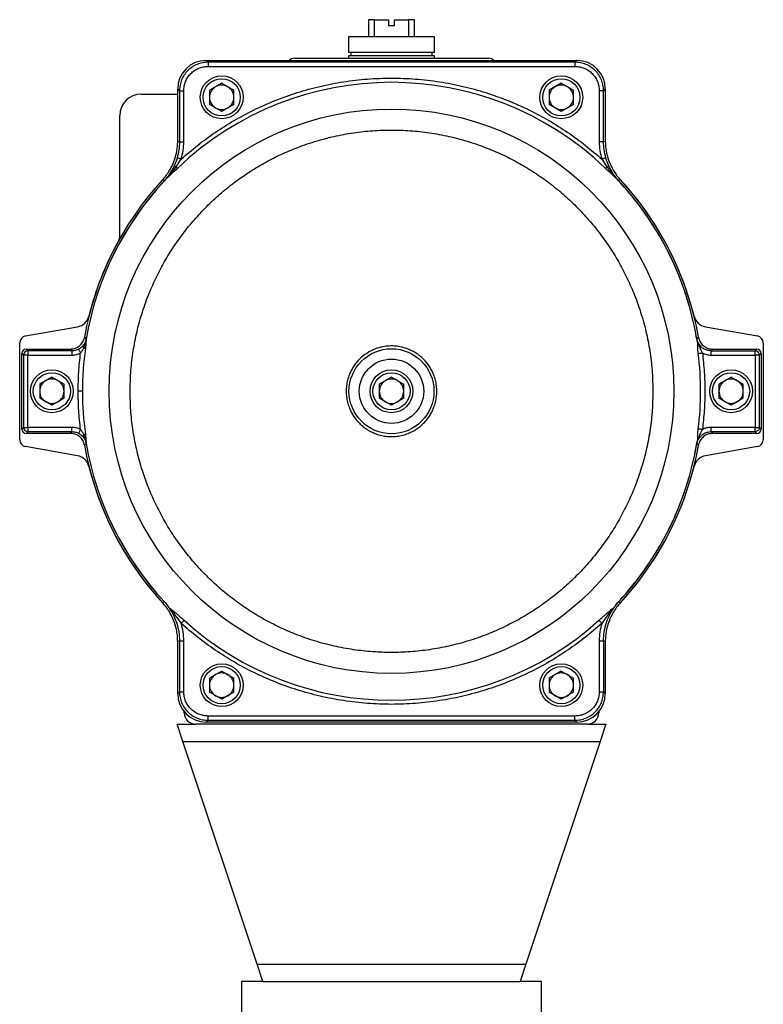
# Model space of a CAD drawing. Header units: millimetres. Extents: x 215 to 4583, y 301 to 4007.
# Tile 4 of 14: x 312 to 832, y 2267 to 2956. Entities that reach past the tile are written whole.
import ezdxf

# ---------------------------------------------------------------- set-up
doc = ezdxf.new("R2010")
doc.units = ezdxf.units.MM

msp = doc.modelspace()

# ---------------------------------------------------------------- linework, layer by layer
at = {"color": 7, "linetype": 'Continuous', "lineweight": 25}
for p, q in [((556.18, 2955.84), (556.18, 2943.84)), ((560.18, 2955.84), (556.18, 2955.84)), ((560.18, 2943.84), (560.18, 2955.84)), ((560.18, 2955.84), (570.18, 2955.84)), ((570.18, 2955.84), (570.18, 2951.84)), ((574.18, 2951.84), (574.18, 2955.84)), ((574.18, 2955.84), (584.18, 2955.84)), ((584.18, 2955.84), (584.18, 2943.84)), ((588.18, 2955.84), (584.18, 2955.84)), ((588.18, 2943.84), (588.18, 2955.84)), ((570.18, 2951.84), (574.18, 2951.84)), ((542.18, 2943.84), (542.18, 2932.84)), ((572.18, 2943.84), (542.18, 2943.84)), ((602.18, 2943.84), (572.18, 2943.84)), ((602.18, 2932.84), (602.18, 2943.84)), ((504.25, 2928.84), (640.11, 2928.84)), ((572.18, 2932.84), (542.18, 2932.84)), ((542.18, 2930.64), (542.18, 2928.84)), ((572.18, 2930.64), (542.18, 2930.64)), ((543.68, 2932.84), (543.68, 2930.64)), ((602.18, 2932.84), (572.18, 2932.84)), ((602.18, 2930.64), (572.18, 2930.64)), ((600.68, 2930.64), (600.68, 2932.84)), ((602.18, 2928.84), (602.18, 2930.64)), ((442.67, 2927.34), (443.9, 2926.12)), ((442.67, 2927.34), (701.69, 2927.34)), ((700.47, 2926.12), (443.9, 2926.12)), ((443.9, 2923.12), (700.47, 2923.12)), ((500.68, 2927.34), (500.72, 2927.38)), ((643.65, 2927.38), (643.68, 2927.34)), ((701.69, 2927.34), (700.47, 2926.12)), ((453.43, 2911.37), (444.91, 2906.45)), ((453.43, 2911.37), (461.96, 2906.45)), ((690.93, 2911.37), (682.41, 2906.45)), ((690.93, 2911.37), (699.46, 2906.45)), ((397.18, 2903.84), (422.68, 2903.84)), ((423.91, 2906.13), (422.68, 2907.36)), ((422.68, 2870.92), (422.68, 2907.36)), ((423.91, 2906.13), (423.91, 2870.44)), ((426.91, 2870.44), (426.91, 2906.13)), ((444.91, 2906.45), (444.91, 2896.6)), ((461.96, 2896.6), (461.96, 2906.45)), ((682.41, 2906.45), (682.41, 2896.6)), ((699.46, 2896.6), (699.46, 2906.45)), ((717.46, 2906.13), (717.46, 2870.44)), ((721.68, 2907.36), (720.46, 2906.13)), ((720.46, 2870.44), (720.46, 2906.13)), ((721.68, 2907.36), (721.68, 2870.92)), ((453.43, 2891.68), (444.91, 2896.6)), ((461.96, 2896.6), (453.43, 2891.68)), ((690.93, 2891.68), (682.41, 2896.6)), ((699.46, 2896.6), (690.93, 2891.68)), ((382.18, 2805.32), (382.18, 2888.84)), ((422.68, 2870.92), (423.91, 2870.44)), ((423.91, 2870.44), (426.91, 2870.44)), ((720.46, 2870.44), (717.46, 2870.44)), ((720.46, 2870.44), (721.68, 2870.92)), ((421.53, 2852.77), (425.15, 2858.29)), ((719.21, 2858.29), (722.83, 2852.77)), ((413.33, 2843.21), (412.07, 2843.79)), ((413.78, 2843.71), (413.33, 2843.21)), ((413.38, 2843.17), (413.33, 2843.21)), ((413.87, 2843.71), (413.38, 2843.17)), ((413.78, 2843.71), (413.87, 2843.71)), ((730.99, 2843.17), (730.5, 2843.71)), ((730.58, 2843.71), (730.5, 2843.71)), ((731.03, 2843.21), (730.58, 2843.71)), ((730.99, 2843.17), (731.03, 2843.21)), ((732.3, 2843.79), (731.03, 2843.21)), ((316.31, 2734.57), (352.65, 2740.98)), ((791.72, 2740.98), (828.05, 2734.57)), ((312.18, 2662.04), (312.18, 2729.65)), ((357.48, 2733.61), (358.59, 2732.34)), ((358.59, 2732.34), (358.54, 2732.07)), ((358.54, 2732.07), (358.59, 2731.97)), ((358.66, 2732.33), (358.59, 2732.34)), ((358.66, 2732.33), (358.59, 2731.97)), ((785.7, 2732.33), (785.77, 2732.34)), ((785.77, 2732.34), (786.89, 2733.61)), ((786.49, 2729.75), (786.62, 2729.93)), ((787.01, 2728.75), (786.62, 2729.93)), ((832.18, 2729.65), (832.18, 2662.04)), ((314.91, 2721.12), (313.68, 2722.35)), ((313.68, 2669.34), (313.68, 2722.35)), ((316.68, 2725.35), (317.9, 2724.12)), ((316.68, 2725.35), (347.63, 2725.34)), ((348.67, 2724.12), (317.9, 2724.12)), ((348.67, 2724.12), (347.63, 2725.34)), ((348.67, 2724.12), (348.67, 2721.12)), ((796.73, 2725.34), (795.7, 2724.12)), ((795.7, 2724.12), (826.46, 2724.12)), ((796.73, 2725.34), (827.68, 2725.34)), ((826.46, 2724.12), (827.68, 2725.34)), ((826.46, 2721.12), (826.46, 2724.12)), ((830.68, 2722.34), (829.46, 2721.12)), ((830.68, 2722.34), (830.68, 2669.34)), ((317.9, 2721.12), (314.91, 2721.12)), ((314.91, 2721.12), (314.91, 2670.57)), ((317.9, 2721.12), (348.67, 2721.12)), ((317.9, 2670.57), (317.9, 2721.12)), ((795.7, 2721.12), (826.46, 2721.12)), ((826.46, 2721.12), (826.46, 2670.57)), ((829.46, 2721.12), (826.46, 2721.12)), ((829.45, 2670.57), (829.46, 2721.12)), ((334.68, 2705.69), (326.16, 2700.77)), ((334.68, 2705.69), (343.21, 2700.77)), ((572.18, 2705.69), (563.66, 2700.77)), ((572.18, 2705.69), (580.71, 2700.77)), ((809.68, 2705.69), (801.16, 2700.76)), ((809.68, 2705.69), (818.21, 2700.76)), ((326.16, 2700.77), (326.16, 2690.92)), ((343.21, 2690.92), (343.21, 2700.77)), ((356.01, 2695.84), (353.08, 2695.84)), ((563.66, 2700.77), (563.66, 2690.92)), ((580.71, 2690.92), (580.71, 2700.77)), ((801.16, 2700.76), (801.16, 2690.92)), ((818.21, 2690.92), (818.21, 2700.76)), ((334.68, 2686), (326.16, 2690.92)), ((343.21, 2690.92), (334.68, 2686)), ((572.18, 2686), (563.66, 2690.92)), ((580.71, 2690.92), (572.18, 2686)), ((809.68, 2686), (801.16, 2690.92)), ((818.21, 2690.92), (809.68, 2686)), ((313.68, 2669.34), (314.91, 2670.57)), ((314.91, 2670.57), (317.9, 2670.57)), ((317.9, 2667.57), (316.68, 2666.35)), ((348.66, 2670.57), (317.9, 2670.57)), ((317.9, 2670.57), (317.9, 2667.57)), ((317.9, 2667.57), (348.66, 2667.57)), ((347.63, 2666.34), (348.66, 2667.57)), ((348.66, 2667.57), (348.66, 2670.57)), ((826.46, 2670.57), (795.7, 2670.57)), ((795.7, 2667.57), (826.46, 2667.57)), ((795.7, 2667.57), (796.73, 2666.34)), ((826.46, 2667.57), (826.46, 2670.57)), ((826.46, 2670.57), (829.45, 2670.57)), ((827.68, 2666.34), (826.46, 2667.57)), ((830.68, 2669.34), (829.45, 2670.57)), ((347.63, 2666.34), (316.68, 2666.35)), ((358.54, 2659.62), (358.59, 2659.72)), ((358.54, 2659.62), (358.59, 2659.35)), ((358.59, 2659.72), (358.66, 2659.36)), ((786.62, 2661.76), (786.49, 2661.93)), ((787.01, 2662.94), (786.62, 2661.76)), ((827.68, 2666.34), (796.73, 2666.34)), ((352.65, 2650.71), (316.31, 2657.12)), ((358.59, 2659.35), (357.48, 2658.08)), ((358.66, 2659.36), (358.59, 2659.35)), ((785.7, 2659.36), (785.77, 2659.35)), ((786.89, 2658.08), (785.77, 2659.35)), ((828.05, 2657.12), (791.72, 2650.71)), ((412.07, 2547.9), (413.33, 2548.48)), ((413.38, 2548.52), (413.33, 2548.48)), ((416.63, 2544.24), (416.74, 2544.27)), ((417.03, 2543.86), (416.63, 2544.24)), ((730.98, 2548.52), (731.03, 2548.47)), ((731.03, 2548.47), (732.29, 2547.9)), ((423.91, 2521.25), (422.68, 2520.77)), ((422.68, 2484.33), (422.68, 2520.77)), ((423.91, 2521.25), (423.91, 2485.56)), ((426.9, 2485.56), (426.9, 2521.25)), ((717.46, 2521.25), (717.46, 2485.56)), ((721.68, 2520.77), (720.45, 2521.25)), ((720.45, 2521.25), (720.45, 2485.56)), ((721.68, 2520.77), (721.68, 2484.33)), ((453.43, 2500.01), (444.9, 2495.09)), ((444.9, 2495.09), (444.9, 2485.24)), ((453.43, 2500.01), (461.95, 2495.09)), ((461.95, 2485.24), (461.95, 2495.09)), ((690.93, 2500.01), (682.4, 2495.08)), ((682.4, 2495.08), (682.4, 2485.24)), ((690.93, 2500.01), (699.45, 2495.08)), ((699.45, 2485.24), (699.45, 2495.08)), ((422.68, 2484.33), (423.91, 2485.56)), ((453.43, 2480.32), (444.9, 2485.24)), ((461.95, 2485.24), (453.43, 2480.32)), ((690.93, 2480.32), (682.4, 2485.24)), ((699.45, 2485.24), (690.93, 2480.32)), ((720.45, 2485.56), (721.68, 2484.33)), ((427.18, 2470.84), (427.18, 2471.69)), ((700.46, 2468.57), (443.89, 2468.57)), ((717.18, 2471.69), (717.18, 2470.84)), ((422.18, 2462.84), (435.18, 2462.84)), ((426.18, 2450.84), (422.18, 2462.84)), ((709.18, 2462.84), (435.18, 2462.84)), ((442.67, 2464.34), (443.89, 2465.57)), ((701.69, 2464.34), (442.67, 2464.34)), ((443.89, 2465.57), (700.47, 2465.57)), ((701.69, 2464.34), (700.47, 2465.57)), ((709.18, 2462.84), (722.18, 2462.84)), ((722.18, 2462.84), (718.18, 2450.84)), ((426.18, 2450.84), (718.18, 2450.84)), ((478.18, 2294.84), (426.18, 2450.84)), ((718.18, 2450.84), (666.18, 2294.84)), ((478.18, 2294.84), (666.18, 2294.84)), ((482.18, 2282.84), (478.18, 2294.84)), ((666.18, 2294.84), (662.18, 2282.84)), ((467.18, 2282.84), (467.18, 2250.84)), ((482.18, 2282.84), (467.18, 2282.84)), ((482.18, 2282.84), (662.18, 2282.84)), ((677.18, 2282.84), (662.18, 2282.84)), ((677.18, 2250.84), (677.18, 2282.84))]:
    msp.add_line(p, q, dxfattribs=at)
at = {"color": 7, "linetype": 'Continuous', "lineweight": 25, "flags": 128}
msp.add_lwpolyline([(317.9, 2724.12), (317.9, 2724.04), (317.9, 2723.86), (317.9, 2723.58), (317.9, 2723.2), (317.9, 2722.75), (317.9, 2722.24), (317.9, 2721.69), (317.9, 2721.12)], dxfattribs=at)
at = {"color": 7, "linetype": 'Continuous', "lineweight": 25}
for centre, radius in [((453.43, 2901.53), 15), ((453.43, 2901.53), 13), ((690.93, 2901.52), 15), ((690.93, 2901.52), 13), ((572.18, 2695.84), 197.46), ((572.18, 2695.84), 29.72), ((572.18, 2695.84), 22.5), ((334.68, 2695.84), 15), ((334.68, 2695.84), 13), ((572.18, 2695.84), 15), ((572.18, 2695.84), 13), ((809.68, 2695.84), 15), ((809.68, 2695.84), 13), ((453.43, 2490.16), 15), ((453.43, 2490.16), 13), ((690.93, 2490.16), 15), ((690.93, 2490.16), 13)]:
    msp.add_circle(centre, radius, dxfattribs=at)
for centre, radius, start, end in [((504.25, 2923.84), 5, 90, 135), ((640.11, 2923.84), 5, 45, 90), ((572.18, 2695.84), 216.17, 46.16835, 133.83115), ((453.43, 2901.53), 8.53, 120, 180), ((453.43, 2901.53), 8.53, 60, 120), ((453.43, 2901.53), 8.53, 0, 60), ((690.93, 2901.52), 8.53, 120, 180), ((690.93, 2901.52), 8.53, 60, 120), ((690.93, 2901.52), 8.53, 0, 60), ((397.18, 2888.84), 15, 90, 180), ((453.43, 2901.53), 8.53, 180, 240), ((453.43, 2901.53), 8.52, 300, 0), ((690.93, 2901.52), 8.52, 180, 240), ((690.93, 2901.52), 8.53, 300, 0), ((453.43, 2901.53), 8.52, 240, 300), ((690.93, 2901.52), 8.52, 240, 300), ((572.18, 2695.84), 218, 137.26227, 170.02446), ((572.18, 2695.84), 216.68, 137.14731, 170.30396), ((572.18, 2695.84), 216.62, 137.14731, 170.30396), ((572.18, 2695.84), 218, 13.95469, 43.23523), ((572.18, 2695.84), 216.68, 9.69555, 42.8522), ((572.18, 2695.84), 218, 9.97505, 42.73723), ((372.18, 2805.32), 10, 331.30559, 0), ((572.18, 2695.84), 218, 151.30559, 166.04531), ((350.91, 2750.83), 10, 280, 346.04531), ((793.45, 2750.83), 10, 193.95469, 260), ((317.18, 2729.65), 5, 100, 180), ((827.18, 2729.65), 5, 0, 80), ((317.91, 2721.12), 3, 90.08144, 179.91806), ((572.18, 2695.84), 216.17, 171.98493, 179.99975), ((572.18, 2695.84), 216.17, 352.98083, 7.01868), ((826.45, 2721.11), 3, 0.08145, 89.91806), ((334.68, 2695.84), 8.52, 120, 180), ((334.68, 2695.84), 8.52, 60, 120), ((334.68, 2695.84), 8.53, 0, 60), ((572.18, 2695.84), 8.53, 120, 180), ((572.18, 2695.84), 8.53, 60, 120), ((572.18, 2695.84), 8.53, 0, 60), ((809.68, 2695.84), 8.52, 120, 180), ((809.68, 2695.84), 8.52, 60, 120), ((809.68, 2695.84), 8.53, 0, 60), ((334.68, 2695.84), 8.52, 180, 240), ((334.68, 2695.84), 8.53, 300, 0), ((572.18, 2695.84), 216.17, 179.99975, 188.01458), ((572.18, 2695.84), 8.53, 180, 240), ((572.18, 2695.84), 8.53, 300, 0), ((809.68, 2695.84), 8.52, 180, 240), ((809.68, 2695.84), 8.53, 300, 0), ((334.68, 2695.84), 8.52, 240, 300), ((572.18, 2695.84), 8.53, 240, 300), ((809.68, 2695.84), 8.52, 240, 300), ((317.91, 2670.57), 3, 180.08145, 269.91806), ((317.18, 2662.04), 5, 180, 260), ((827.18, 2662.04), 5, 280, 0), ((572.18, 2695.84), 218, 189.97505, 222.73723), ((572.18, 2695.84), 216.68, 189.69555, 222.85219), ((572.18, 2695.84), 216.62, 189.69555, 222.85219), ((572.18, 2695.84), 216.68, 317.14731, 350.30396), ((572.18, 2695.84), 218, 317.26227, 350.02446), ((350.91, 2640.86), 10, 13.95469, 80), ((793.45, 2640.86), 10, 100, 166.04531), ((572.18, 2695.84), 218, 193.95469, 223.18162), ((572.18, 2695.84), 218, 316.8802, 346.04531), ((572.18, 2695.84), 216.17, 227.85111, 312.1485), ((453.43, 2490.16), 8.53, 120, 180), ((453.43, 2490.16), 8.53, 60, 120), ((453.43, 2490.16), 8.53, 0, 60), ((690.93, 2490.16), 8.53, 120, 180), ((690.93, 2490.16), 8.53, 60, 120), ((690.93, 2490.16), 8.53, 0, 60), ((453.43, 2490.16), 8.53, 180, 240), ((453.43, 2490.16), 8.52, 300, 0), ((690.93, 2490.16), 8.52, 180, 240), ((690.93, 2490.16), 8.52, 300, 0), ((453.43, 2490.16), 8.52, 240, 300), ((690.93, 2490.16), 8.52, 240, 300), ((435.18, 2470.84), 8, 180, 270), ((709.18, 2470.84), 8, 270, 0)]:
    msp.add_arc(centre, radius, start, end, dxfattribs=at)
for centre, major_axis in [((442.69, 2907.33), (-14.16, 14.16)), ((701.67, 2907.33), (14.16, 14.16)), ((316.68, 2722.34), (-2.12, 2.12)), ((827.68, 2722.34), (2.12, 2.12)), ((316.68, 2669.35), (-2.12, -2.12)), ((827.68, 2669.34), (2.12, -2.12)), ((442.69, 2484.36), (-14.16, -14.16)), ((701.67, 2484.36), (14.16, -14.16))]:
    msp.add_ellipse(centre, major_axis=major_axis, ratio=0.998783, start_param=5.498396, end_param=7.067974, dxfattribs=at)
for points, knots in [([(443.9, 2926.12), (442.56, 2926.04), (439.94, 2925.89), (436.16, 2924.69), (432.71, 2922.85), (429.67, 2920.35), (427.17, 2917.31), (425.34, 2913.86), (424.14, 2910.09), (423.99, 2907.47), (423.91, 2906.13)], [0, 0, 0, 0, 0.127772, 0.250029, 0.375827, 0.5, 0.624174, 0.749971, 0.872228, 1, 1, 1, 1]), ([(426.91, 2906.13), (426.97, 2907.25), (427.09, 2909.48), (428.11, 2912.68), (429.68, 2915.64), (431.81, 2918.22), (434.39, 2920.35), (437.34, 2921.91), (440.55, 2922.93), (442.78, 2923.06), (443.9, 2923.12)], [0, 0, 0, 0, 0.125698, 0.25036, 0.375356, 0.50001, 0.624662, 0.749654, 0.874272, 1, 1, 1, 1]), ([(720.46, 2906.13), (720.38, 2907.47), (720.23, 2910.08), (719.03, 2913.86), (717.19, 2917.31), (714.69, 2920.35), (711.65, 2922.85), (708.2, 2924.69), (704.42, 2925.89), (701.81, 2926.04), (700.47, 2926.12)], [0, 0, 0, 0, 0.127768, 0.250029, 0.375827, 0.5, 0.624174, 0.749971, 0.872228, 1, 1, 1, 1]), ([(700.47, 2923.12), (701.58, 2923.06), (703.8, 2922.93), (707.01, 2921.92), (709.97, 2920.35), (712.56, 2918.22), (714.69, 2915.63), (716.26, 2912.68), (717.27, 2909.47), (717.39, 2907.24), (717.46, 2906.13)], [0, 0, 0, 0, 0.1250537, 0.250057, 0.3750367, 0.5000101, 0.624985, 0.7499627, 0.8749544, 1, 1, 1, 1]), ([(425.15, 2858.29), (428.91, 2861.56), (436.51, 2868.16), (448.86, 2877.15), (462.03, 2885.47), (476.03, 2892.94), (490.79, 2899.48), (506.22, 2905), (522.21, 2909.39), (538.63, 2912.58), (555.33, 2914.51), (572.18, 2915.16), (589.03, 2914.51), (605.74, 2912.58), (622.15, 2909.39), (638.14, 2905), (653.58, 2899.48), (668.33, 2892.93), (682.33, 2885.46), (695.5, 2877.15), (707.86, 2868.16), (715.45, 2861.55), (719.21, 2858.29)], [0, 0, 0, 0, 0.04633, 0.093693, 0.142019, 0.191234, 0.241255, 0.292178, 0.343632, 0.395499, 0.447663, 0.5, 0.552338, 0.604502, 0.65637, 0.707823, 0.758745, 0.808767, 0.857982, 0.906309, 0.95367, 1, 1, 1, 1]), ([(389.39, 2695.84), (389.48, 2700.23), (389.67, 2709.11), (391.19, 2722.52), (393.7, 2736.1), (397.32, 2749.72), (401.82, 2762.52), (406.99, 2774.41), (412.65, 2785.36), (419.09, 2795.98), (426.3, 2806.22), (434.23, 2815.98), (442.83, 2825.2), (452.04, 2833.8), (461.81, 2841.73), (472.04, 2848.93), (482.67, 2855.38), (493.61, 2861.04), (505.5, 2866.21), (518.3, 2870.7), (531.93, 2874.33), (545.5, 2876.85), (558.91, 2878.31), (572.18, 2878.79), (585.45, 2878.31), (598.86, 2876.85), (612.44, 2874.33), (626.06, 2870.7), (638.86, 2866.21), (650.75, 2861.04), (661.69, 2855.37), (672.32, 2848.93), (682.55, 2841.73), (692.32, 2833.8), (701.53, 2825.2), (710.13, 2815.98), (718.07, 2806.22), (725.27, 2795.98), (731.71, 2785.35), (737.37, 2774.41), (742.55, 2762.52), (747.04, 2749.72), (750.67, 2736.1), (753.17, 2722.52), (754.69, 2709.11), (754.88, 2700.23), (754.97, 2695.84)], [0, 0, 0, 0, 0.02291, 0.046401, 0.070439, 0.094983, 0.119987, 0.141257, 0.162702, 0.184309, 0.206145, 0.228046, 0.25, 0.271953, 0.293854, 0.315691, 0.337297, 0.358742, 0.380013, 0.405017, 0.42956, 0.453598, 0.477089, 0.5, 0.52291, 0.546401, 0.570439, 0.594983, 0.619987, 0.641257, 0.662702, 0.684309, 0.706145, 0.728046, 0.75, 0.771953, 0.793854, 0.815691, 0.837297, 0.858742, 0.880013, 0.905017, 0.92956, 0.953598, 0.97709, 1, 1, 1, 1]), ([(412.07, 2843.79), (412.99, 2844.85), (414.85, 2847), (417.63, 2851.28), (420.25, 2856.72), (421.85, 2862.35), (422.57, 2867.14), (422.65, 2869.66), (422.68, 2870.92)], [0, 0, 0, 0, 0.141981, 0.285642, 0.51306, 0.747074, 0.87296, 1, 1, 1, 1]), ([(423.91, 2870.44), (423.84, 2868.52), (423.7, 2864.7), (422.75, 2860.99), (422.28, 2859.13)], [0, 0, 0, 0, 0.500002, 1, 1, 1, 1]), ([(425.15, 2858.29), (425.66, 2860.28), (426.69, 2864.27), (426.83, 2868.38), (426.91, 2870.44)], [0, 0, 0, 0, 0.499988, 1, 1, 1, 1]), ([(717.46, 2870.44), (717.53, 2868.38), (717.68, 2864.27), (718.7, 2860.28), (719.21, 2858.29)], [0, 0, 0, 0, 0.50001, 1, 1, 1, 1]), ([(722.09, 2859.13), (721.61, 2860.99), (720.66, 2864.7), (720.52, 2868.52), (720.46, 2870.44)], [0, 0, 0, 0, 0.4999983, 1, 1, 1, 1]), ([(721.68, 2870.92), (721.73, 2869.51), (721.82, 2866.67), (722.68, 2861.63), (724.44, 2855.87), (727.1, 2850.64), (729.82, 2846.63), (731.47, 2844.74), (732.3, 2843.79)], [0, 0, 0, 0, 0.141981, 0.285642, 0.513059, 0.747072, 0.87296, 1, 1, 1, 1]), ([(419.92, 2852.95), (419.05, 2851.31), (417.76, 2848.85), (415.73, 2846.04), (414.73, 2844.81), (414.3, 2844.3), (414.26, 2844.26), (414.13, 2844.11), (413.98, 2843.93), (413.84, 2843.78), (413.8, 2843.73), (413.78, 2843.71), (413.78, 2843.71)], [0, 0, 0, 0, 0.503419, 0.752528, 0.928118, 0.928614, 0.932391, 0.942772, 0.981855, 0.994533, 0.998168, 1, 1, 1, 1]), ([(421.53, 2852.77), (420.95, 2852.01), (419.81, 2850.5), (418.13, 2848.43), (416.55, 2846.59), (415.16, 2845.06), (414.26, 2844.12), (413.87, 2843.71)], [0, 0, 0, 0, 0.24201, 0.476828, 0.672732, 0.854805, 1, 1, 1, 1]), ([(422.28, 2859.13), (421.94, 2858.07), (421.27, 2855.94), (420.37, 2853.95), (419.92, 2852.95)], [0, 0, 0, 0, 0.499507, 1, 1, 1, 1]), ([(421.53, 2852.77), (421.33, 2852.83), (420.91, 2852.96), (420.42, 2853.05), (420.06, 2853.06), (419.97, 2852.99), (419.92, 2852.95)], [0, 0, 0, 0, 0.245869, 0.499999, 0.75413, 1, 1, 1, 1]), ([(425.15, 2858.29), (424.8, 2858.39), (424.06, 2858.61), (423.11, 2858.89), (422.44, 2859.09), (422.33, 2859.12), (422.28, 2859.13)], [0, 0, 0, 0, 0.240586, 0.500002, 0.759416, 1, 1, 1, 1]), ([(722.09, 2859.13), (722.03, 2859.12), (721.93, 2859.09), (721.26, 2858.89), (720.3, 2858.61), (719.56, 2858.39), (719.21, 2858.29)], [0, 0, 0, 0, 0.240585, 0.5, 0.759415, 1, 1, 1, 1]), ([(724.45, 2852.95), (724, 2853.95), (723.1, 2855.94), (722.42, 2858.07), (722.09, 2859.13)], [0, 0, 0, 0, 0.500493, 1, 1, 1, 1]), ([(722.83, 2852.77), (723.04, 2852.83), (723.45, 2852.96), (723.94, 2853.05), (724.3, 2853.06), (724.4, 2852.99), (724.45, 2852.95)], [0, 0, 0, 0, 0.24587, 0.5, 0.75413, 1, 1, 1, 1]), ([(730.5, 2843.71), (730.16, 2844.06), (729.44, 2844.82), (728.24, 2846.12), (726.93, 2847.61), (725.55, 2849.26), (724.19, 2850.97), (723.29, 2852.17), (722.83, 2852.77)], [0, 0, 0, 0, 0.122243, 0.265599, 0.448662, 0.621421, 0.808383, 1, 1, 1, 1]), ([(730.58, 2843.71), (730.58, 2843.71), (730.58, 2843.71), (730.58, 2843.71), (730.57, 2843.73), (730.52, 2843.78), (729.3, 2845.16), (727, 2848.1), (725.31, 2851.3), (724.45, 2852.95)], [0, 0, 0, 0, 0.000042, 0.000377, 0.001308, 0.004835, 0.01854, 0.496005, 1, 1, 1, 1]), ([(422.48, 2851.78), (421.52, 2850.87), (419.6, 2849.05), (416.71, 2846.38), (414.83, 2844.61), (413.87, 2843.71)], [0, 0, 0, 0, 0.329147, 0.659619, 1, 1, 1, 1]), ([(730.5, 2843.71), (729.54, 2844.6), (727.65, 2846.37), (724.76, 2849.05), (722.84, 2850.87), (721.89, 2851.78)], [0, 0, 0, 0, 0.3400881, 0.6709524, 1, 1, 1, 1]), ([(785.7, 2732.33), (784.72, 2737.46), (782.74, 2747.72), (778.38, 2762.78), (773.02, 2777.52), (766.59, 2791.82), (759.15, 2805.62), (750.71, 2818.83), (741.4, 2831.46), (734.46, 2839.26), (730.99, 2843.17)], [0, 0, 0, 0, 0.125, 0.25, 0.375, 0.5, 0.625, 0.75, 0.875, 1, 1, 1, 1]), ([(347.63, 2725.34), (348.76, 2725.46), (351.03, 2725.69), (354.04, 2727.42), (356.28, 2729.99), (357.21, 2732.23), (357.45, 2733.47), (357.48, 2733.61)], [0, 0, 0, 0, 0.24339, 0.4866329, 0.72885, 0.9688656, 1, 1, 1, 1]), ([(358.54, 2732.07), (358.54, 2732.07), (358.54, 2732.06), (358.53, 2732.03), (358.51, 2731.92), (358.33, 2731.15), (357.94, 2730.04), (357.37, 2729.03), (357.05, 2728.54), (356.81, 2728.2), (356.6, 2727.94), (356.47, 2727.78)], [0, 0, 0, 0, 0.000648, 0.005358, 0.018083, 0.065571, 0.492236, 0.733626, 0.779216, 0.862749, 1, 1, 1, 1]), ([(358.59, 2731.97), (358.52, 2731.54), (358.38, 2730.65), (358.04, 2729.29), (357.56, 2727.79), (357.21, 2726.73), (357.01, 2726.14)], [0, 0, 0, 0, 0.218951, 0.446686, 0.695462, 1, 1, 1, 1]), ([(358.59, 2731.97), (358.56, 2730.97), (358.49, 2729.11), (358.24, 2726.97), (358.13, 2725.98)], [0, 0, 0, 0, 0.539626, 1, 1, 1, 1]), ([(786.49, 2729.75), (786.33, 2730.12), (786.11, 2730.65), (785.84, 2731.6), (785.75, 2732.09), (785.7, 2732.33)], [0, 0, 0, 0, 0.5413294, 0.7787299, 1, 1, 1, 1]), ([(786.62, 2729.93), (786.47, 2730.21), (786.25, 2730.61), (785.99, 2731.38), (785.85, 2731.91), (785.79, 2732.19), (785.77, 2732.34)], [0, 0, 0, 0, 0.526547, 0.7725334, 0.8874409, 1, 1, 1, 1]), ([(786.73, 2722.26), (786.65, 2722.98), (786.49, 2724.42), (786.38, 2726.31), (786.35, 2727.87), (786.37, 2729.04), (786.45, 2729.55), (786.49, 2729.75)], [0, 0, 0, 0, 0.248694, 0.497822, 0.686013, 0.87363, 1, 1, 1, 1]), ([(787.01, 2728.75), (786.9, 2728.9), (786.66, 2729.22), (786.55, 2729.57), (786.49, 2729.75)], [0, 0, 0, 0, 0.5000037, 1, 1, 1, 1]), ([(795.7, 2724.12), (794.75, 2724.2), (792.85, 2724.36), (790.24, 2725.59), (788.03, 2727.44), (787.09, 2729.1), (786.62, 2729.93)], [0, 0, 0, 0, 0.250085, 0.499734, 0.749726, 1, 1, 1, 1]), ([(786.89, 2733.61), (787.2, 2732.51), (787.82, 2730.32), (790.04, 2727.66), (792.95, 2725.89), (795.33, 2725.36), (796.58, 2725.35), (796.73, 2725.34)], [0, 0, 0, 0, 0.243388, 0.48663, 0.728846, 0.968862, 1, 1, 1, 1]), ([(789.64, 2722.62), (789.49, 2722.92), (789.18, 2723.55), (788.8, 2724.32), (788.52, 2724.91), (788.34, 2725.31), (788.14, 2725.72), (787.94, 2726.18), (787.72, 2726.69), (787.48, 2727.29), (787.22, 2727.99), (787.08, 2728.49), (787.01, 2728.75)], [0, 0, 0, 0, 0.14709, 0.297808, 0.36944, 0.431973, 0.491295, 0.569933, 0.657695, 0.739612, 0.863938, 1, 1, 1, 1]), ([(353.33, 2725.27), (352.59, 2724.94), (351.1, 2724.27), (349.48, 2724.17), (348.67, 2724.12)], [0, 0, 0, 0, 0.498625, 1, 1, 1, 1]), ([(348.67, 2721.12), (349.72, 2721.19), (351.83, 2721.32), (353.76, 2722.19), (354.72, 2722.62)], [0, 0, 0, 0, 0.501341, 1, 1, 1, 1]), ([(356.47, 2727.78), (356.26, 2727.54), (355.97, 2727.22), (355.5, 2726.78), (354.75, 2726.12), (353.94, 2725.64), (353.33, 2725.27)], [0, 0, 0, 0, 0.248974, 0.335614, 0.497001, 1, 1, 1, 1]), ([(353.33, 2725.27), (353.35, 2725.22), (353.41, 2725.12), (353.73, 2724.5), (354.19, 2723.62), (354.55, 2722.94), (354.72, 2722.62)], [0, 0, 0, 0, 0.240674, 0.499998, 0.759322, 1, 1, 1, 1]), ([(354.72, 2722.62), (355.18, 2723.17), (356.08, 2724.28), (356.7, 2725.52), (357.01, 2726.14)], [0, 0, 0, 0, 0.504634, 1, 1, 1, 1]), ([(357.01, 2726.14), (356.89, 2726.31), (356.64, 2726.65), (356.44, 2727.12), (356.36, 2727.51), (356.43, 2727.69), (356.47, 2727.78)], [0, 0, 0, 0, 0.2461541, 0.5, 0.7538459, 1, 1, 1, 1]), ([(603.88, 2695.84), (603.83, 2697.13), (603.74, 2699.75), (602.98, 2703.67), (601.82, 2707.26), (600.37, 2710.45), (598.19, 2714.18), (595.44, 2717.57), (592.2, 2720.49), (589.57, 2722.41), (586.79, 2724.03), (583.6, 2725.49), (580.01, 2726.65), (576.09, 2727.38), (572.18, 2727.62), (568.28, 2727.38), (564.35, 2726.65), (560.77, 2725.49), (557.58, 2724.03), (553.85, 2721.86), (550.46, 2719.1), (547.54, 2715.86), (545.62, 2713.24), (543.99, 2710.45), (542.54, 2707.26), (541.39, 2703.67), (540.62, 2699.75), (540.53, 2697.13), (540.49, 2695.84)], [0, 0, 0, 0, 0.038821, 0.078845, 0.119997, 0.152164, 0.184336, 0.249956, 0.282807, 0.315664, 0.347831, 0.380003, 0.42115, 0.461176, 0.5, 0.538819, 0.578845, 0.619997, 0.652164, 0.684336, 0.749956, 0.782807, 0.815664, 0.847831, 0.880003, 0.92115, 0.961177, 1, 1, 1, 1]), ([(789.64, 2722.62), (790.11, 2718.17), (791.05, 2709.27), (791.4, 2695.84), (791.05, 2682.42), (790.11, 2673.52), (789.64, 2669.07)], [0, 0, 0, 0, 0.250003, 0.5, 0.750003, 1, 1, 1, 1]), ([(789.64, 2722.62), (790.61, 2722.18), (792.54, 2721.31), (794.65, 2721.18), (795.7, 2721.12)], [0, 0, 0, 0, 0.501961, 1, 1, 1, 1]), ([(754.97, 2695.84), (754.88, 2691.46), (754.69, 2682.58), (753.17, 2669.16), (750.67, 2655.59), (747.04, 2641.97), (742.55, 2629.17), (737.37, 2617.27), (731.71, 2606.33), (725.27, 2595.71), (718.06, 2585.47), (710.13, 2575.7), (701.53, 2566.49), (692.32, 2557.89), (682.55, 2549.96), (672.32, 2542.76), (661.69, 2536.31), (650.75, 2530.65), (638.86, 2525.48), (626.06, 2520.98), (612.43, 2517.36), (598.86, 2514.84), (585.45, 2513.38), (572.18, 2512.9), (558.91, 2513.38), (545.5, 2514.84), (531.93, 2517.36), (518.3, 2520.98), (505.5, 2525.48), (493.61, 2530.65), (482.67, 2536.31), (472.04, 2542.76), (461.81, 2549.96), (452.04, 2557.89), (442.83, 2566.49), (434.23, 2575.71), (426.3, 2585.47), (419.09, 2595.71), (412.65, 2606.33), (406.99, 2617.27), (401.81, 2629.17), (397.32, 2641.97), (393.69, 2655.59), (391.19, 2669.16), (389.67, 2682.58), (389.48, 2691.46), (389.39, 2695.84)], [0, 0, 0, 0, 0.02291, 0.046401, 0.070439, 0.094983, 0.119987, 0.141257, 0.162702, 0.184309, 0.206145, 0.228046, 0.25, 0.271953, 0.293854, 0.315691, 0.337297, 0.358742, 0.380013, 0.405017, 0.42956, 0.453598, 0.477089, 0.5, 0.52291, 0.546401, 0.570439, 0.594983, 0.619987, 0.641257, 0.662702, 0.684309, 0.706145, 0.728046, 0.75, 0.771953, 0.793854, 0.815691, 0.837297, 0.858742, 0.880013, 0.905017, 0.92956, 0.953598, 0.97709, 1, 1, 1, 1]), ([(540.49, 2695.84), (540.53, 2694.56), (540.62, 2691.94), (541.39, 2688.02), (542.54, 2684.43), (543.99, 2681.24), (546.17, 2677.51), (548.92, 2674.12), (552.16, 2671.2), (554.79, 2669.28), (557.58, 2667.65), (560.77, 2666.2), (564.35, 2665.04), (568.28, 2664.31), (572.18, 2664.07), (576.09, 2664.31), (580.01, 2665.04), (583.6, 2666.2), (586.79, 2667.65), (590.51, 2669.83), (593.9, 2672.59), (596.83, 2675.82), (598.74, 2678.45), (600.37, 2681.24), (601.82, 2684.43), (602.98, 2688.02), (603.74, 2691.94), (603.83, 2694.56), (603.88, 2695.84)], [0, 0, 0, 0, 0.038821, 0.078845, 0.119997, 0.152164, 0.184336, 0.249956, 0.282807, 0.315664, 0.347831, 0.380003, 0.42115, 0.461176, 0.5, 0.538819, 0.578845, 0.619997, 0.652164, 0.684336, 0.749956, 0.782807, 0.815664, 0.847831, 0.880003, 0.92115, 0.961177, 1, 1, 1, 1]), ([(354.72, 2669.07), (353.76, 2669.51), (351.83, 2670.37), (349.72, 2670.5), (348.66, 2670.57)], [0, 0, 0, 0, 0.501339, 1, 1, 1, 1]), ([(348.66, 2667.57), (349.47, 2667.52), (351.1, 2667.42), (352.58, 2666.75), (353.32, 2666.42)], [0, 0, 0, 0, 0.4986954, 1, 1, 1, 1]), ([(354.72, 2669.07), (354.55, 2668.75), (354.19, 2668.07), (353.73, 2667.19), (353.41, 2666.57), (353.35, 2666.47), (353.32, 2666.42)], [0, 0, 0, 0, 0.240676, 0.5, 0.759324, 1, 1, 1, 1]), ([(357.01, 2665.55), (356.67, 2666.22), (356.05, 2667.47), (355.14, 2668.56), (354.72, 2669.07)], [0, 0, 0, 0, 0.538174, 1, 1, 1, 1]), ([(786.49, 2661.93), (786.45, 2662.14), (786.38, 2662.54), (786.35, 2663.66), (786.37, 2665.21), (786.49, 2667.27), (786.65, 2668.71), (786.73, 2669.43)], [0, 0, 0, 0, 0.125988, 0.252029, 0.501783, 0.751273, 1, 1, 1, 1]), ([(786.62, 2661.76), (787.09, 2662.58), (788.03, 2664.24), (790.24, 2666.1), (792.85, 2667.33), (794.75, 2667.49), (795.7, 2667.57)], [0, 0, 0, 0, 0.2502531, 0.5002477, 0.7498998, 1, 1, 1, 1]), ([(787.01, 2662.94), (787.16, 2663.43), (787.47, 2664.45), (788.38, 2666.51), (789.15, 2668.07), (789.64, 2669.07)], [0, 0, 0, 0, 0.252367, 0.5192509, 1, 1, 1, 1]), ([(795.7, 2670.57), (794.64, 2670.5), (792.53, 2670.37), (790.6, 2669.5), (789.64, 2669.07)], [0, 0, 0, 0, 0.500022, 1, 1, 1, 1]), ([(357.48, 2658.08), (357.17, 2659.18), (356.55, 2661.36), (354.32, 2664.03), (351.41, 2665.8), (349.03, 2666.32), (347.78, 2666.34), (347.63, 2666.34)], [0, 0, 0, 0, 0.243389, 0.48663, 0.728846, 0.968863, 1, 1, 1, 1]), ([(353.32, 2666.42), (353.9, 2666.08), (354.67, 2665.62), (355.4, 2665), (355.92, 2664.52), (356.23, 2664.17), (356.47, 2663.91)], [0, 0, 0, 0, 0.4682, 0.628234, 0.722505, 1, 1, 1, 1]), ([(357.01, 2665.55), (356.89, 2665.38), (356.64, 2665.04), (356.44, 2664.57), (356.36, 2664.18), (356.43, 2664), (356.47, 2663.91)], [0, 0, 0, 0, 0.246154, 0.5, 0.753846, 1, 1, 1, 1]), ([(356.47, 2663.91), (356.72, 2663.59), (356.99, 2663.26), (357.42, 2662.57), (357.74, 2662), (358.21, 2660.93), (358.41, 2660.14), (358.54, 2659.62)], [0, 0, 0, 0, 0.266008, 0.280907, 0.505992, 0.672582, 1, 1, 1, 1]), ([(357.01, 2665.55), (357.2, 2664.97), (357.56, 2663.91), (358.03, 2662.41), (358.38, 2661.05), (358.52, 2660.16), (358.59, 2659.72)], [0, 0, 0, 0, 0.303265, 0.550149, 0.779562, 1, 1, 1, 1]), ([(358.13, 2665.7), (358.24, 2664.72), (358.49, 2662.58), (358.56, 2660.72), (358.59, 2659.72)], [0, 0, 0, 0, 0.460646, 1, 1, 1, 1]), ([(785.7, 2659.36), (785.75, 2659.6), (785.84, 2660.09), (786.11, 2661.04), (786.33, 2661.57), (786.49, 2661.93)], [0, 0, 0, 0, 0.221142, 0.45611, 1, 1, 1, 1]), ([(785.77, 2659.35), (785.79, 2659.49), (785.85, 2659.78), (785.99, 2660.31), (786.25, 2661.08), (786.47, 2661.48), (786.62, 2661.76)], [0, 0, 0, 0, 0.112931, 0.227498, 0.473036, 1, 1, 1, 1]), ([(786.49, 2661.93), (786.55, 2662.11), (786.66, 2662.47), (786.9, 2662.78), (787.01, 2662.94)], [0, 0, 0, 0, 0.4999964, 1, 1, 1, 1]), ([(796.73, 2666.34), (795.6, 2666.23), (793.34, 2666), (790.32, 2664.27), (788.08, 2661.7), (787.15, 2659.45), (786.91, 2658.22), (786.88, 2658.08)], [0, 0, 0, 0, 0.24339, 0.486632, 0.728849, 0.968865, 1, 1, 1, 1]), ([(730.98, 2548.52), (734.46, 2552.42), (741.4, 2560.23), (750.71, 2572.85), (759.15, 2586.07), (766.59, 2599.87), (773.02, 2614.17), (778.38, 2628.9), (782.74, 2643.97), (784.72, 2654.23), (785.7, 2659.36)], [0, 0, 0, 0, 0.125, 0.25, 0.375, 0.5, 0.625, 0.75, 0.875, 1, 1, 1, 1]), ([(422.68, 2520.77), (422.63, 2522.18), (422.54, 2525.02), (421.68, 2530.05), (419.92, 2535.82), (417.26, 2541.05), (414.55, 2545.06), (412.9, 2546.95), (412.07, 2547.9)], [0, 0, 0, 0, 0.1419808, 0.2856419, 0.513059, 0.747073, 0.8729602, 1, 1, 1, 1]), ([(413.33, 2548.48), (413.67, 2548.1), (414.35, 2547.35), (415.54, 2545.85), (416.19, 2544.89), (416.63, 2544.24)], [0, 0, 0, 0, 0.2488076, 0.4959458, 1, 1, 1, 1]), ([(413.38, 2548.52), (413.95, 2547.84), (415.18, 2546.36), (416.2, 2545), (416.74, 2544.27)], [0, 0, 0, 0, 0.464395, 1, 1, 1, 1]), ([(416.63, 2544.24), (417.73, 2542.53), (419.93, 2539.08), (422.17, 2533.36), (423.64, 2527.38), (423.82, 2523.3), (423.91, 2521.25)], [0, 0, 0, 0, 0.24942, 0.499903, 0.749756, 1, 1, 1, 1]), ([(416.74, 2544.27), (416.81, 2544.24), (416.97, 2544.17), (417.45, 2543.85), (418.17, 2543.29), (419.16, 2542.48), (420.31, 2541.52), (421.64, 2540.39), (423.2, 2539.05), (425.06, 2537.43), (426.39, 2536.23), (427.12, 2535.58)], [0, 0, 0, 0, 0.0349062, 0.0731341, 0.1586763, 0.2556488, 0.36439, 0.4882953, 0.6317773, 0.8000923, 1, 1, 1, 1]), ([(416.86, 2544.11), (416.84, 2544.14), (416.8, 2544.19), (416.76, 2544.24), (416.74, 2544.27)], [0, 0, 0, 0, 0.503892, 1, 1, 1, 1]), ([(417.03, 2543.86), (417, 2543.9), (416.95, 2543.99), (416.89, 2544.07), (416.86, 2544.11)], [0, 0, 0, 0, 0.503783, 1, 1, 1, 1]), ([(425.15, 2533.4), (425.15, 2533.41), (425.13, 2533.44), (425.05, 2533.55), (424.93, 2533.74), (423.69, 2535.6), (421.77, 2538.29), (419.44, 2541.21), (418.15, 2542.71), (417.52, 2543.39), (417.2, 2543.71), (417.08, 2543.81), (417.03, 2543.86)], [0, 0, 0, 0, 0.000957, 0.008775, 0.030732, 0.050656, 0.502596, 0.76306, 0.89069, 0.950639, 0.980044, 1, 1, 1, 1]), ([(717.24, 2535.58), (718.14, 2536.38), (719.95, 2538), (722.19, 2539.94), (723.95, 2541.44), (725.25, 2542.52), (726.26, 2543.35), (726.97, 2543.89), (727.36, 2544.16), (727.53, 2544.23), (727.6, 2544.26)], [0, 0, 0, 0, 0.249363, 0.498982, 0.623373, 0.747945, 0.873544, 0.922265, 0.971399, 1, 1, 1, 1]), ([(727.31, 2543.84), (727.25, 2543.79), (726.92, 2543.5), (726.2, 2542.69), (724.86, 2541.14), (722.43, 2538.09), (720.49, 2535.27), (719.21, 2533.4)], [0, 0, 0, 0, 0.02329, 0.126346, 0.238434, 0.496671, 1, 1, 1, 1]), ([(720.45, 2521.25), (720.54, 2523.29), (720.72, 2527.37), (722.19, 2533.35), (724.42, 2539.07), (726.63, 2542.52), (727.73, 2544.24)], [0, 0, 0, 0, 0.2502031, 0.4991362, 0.7504884, 1, 1, 1, 1]), ([(732.29, 2547.9), (731.37, 2546.83), (729.51, 2544.69), (726.73, 2540.41), (724.11, 2534.97), (722.51, 2529.33), (721.79, 2524.54), (721.72, 2522.03), (721.68, 2520.77)], [0, 0, 0, 0, 0.141981, 0.285642, 0.51306, 0.747074, 0.87296, 1, 1, 1, 1]), ([(727.6, 2544.26), (727.55, 2544.2), (727.44, 2544.06), (727.36, 2543.91), (727.31, 2543.84)], [0, 0, 0, 0, 0.500134, 1, 1, 1, 1]), ([(727.73, 2544.24), (727.72, 2544.23), (727.68, 2544.18), (727.55, 2544.02), (727.41, 2543.91), (727.31, 2543.84)], [0, 0, 0, 0, 0.066877, 0.367203, 1, 1, 1, 1]), ([(727.6, 2544.26), (728.05, 2544.88), (729.04, 2546.23), (730.3, 2547.71), (730.98, 2548.52)], [0, 0, 0, 0, 0.45821, 1, 1, 1, 1]), ([(727.6, 2544.26), (727.62, 2544.26), (727.69, 2544.24), (727.71, 2544.24), (727.73, 2544.24)], [0, 0, 0, 0, 0.388089, 1, 1, 1, 1]), ([(727.73, 2544.24), (728.17, 2544.89), (728.82, 2545.85), (730.02, 2547.35), (730.69, 2548.1), (731.03, 2548.47)], [0, 0, 0, 0, 0.504953, 0.752234, 1, 1, 1, 1]), ([(719.21, 2533.4), (715.45, 2530.13), (707.86, 2523.52), (695.5, 2514.54), (682.33, 2506.22), (668.33, 2498.75), (653.57, 2492.21), (638.14, 2486.69), (622.15, 2482.3), (605.74, 2479.11), (589.03, 2477.18), (572.18, 2476.53), (555.33, 2477.18), (538.62, 2479.11), (522.21, 2482.3), (506.22, 2486.69), (490.79, 2492.21), (476.03, 2498.75), (462.03, 2506.22), (448.86, 2514.54), (436.5, 2523.53), (428.91, 2530.13), (425.15, 2533.4)], [0, 0, 0, 0, 0.04633, 0.093693, 0.142019, 0.191234, 0.241255, 0.292179, 0.343632, 0.395499, 0.447663, 0.5, 0.552338, 0.604502, 0.65637, 0.707823, 0.758745, 0.808767, 0.857982, 0.906309, 0.95367, 1, 1, 1, 1]), ([(426.9, 2521.25), (426.83, 2523.31), (426.69, 2527.42), (425.66, 2531.41), (425.15, 2533.4)], [0, 0, 0, 0, 0.500492, 1, 1, 1, 1]), ([(719.21, 2533.4), (718.7, 2531.41), (717.67, 2527.43), (717.53, 2523.31), (717.46, 2521.25)], [0, 0, 0, 0, 0.498461, 1, 1, 1, 1]), ([(423.91, 2485.56), (423.98, 2484.22), (424.14, 2481.6), (425.33, 2477.83), (427.17, 2474.37), (429.67, 2471.34), (432.71, 2468.83), (436.16, 2467), (439.94, 2465.8), (442.56, 2465.65), (443.89, 2465.57)], [0, 0, 0, 0, 0.127769, 0.250029, 0.375827, 0.5, 0.624175, 0.749971, 0.872232, 1, 1, 1, 1]), ([(443.89, 2468.57), (442.78, 2468.63), (440.56, 2468.76), (437.35, 2469.77), (434.39, 2471.34), (431.8, 2473.47), (429.67, 2476.06), (428.1, 2479.01), (427.1, 2482.22), (426.97, 2484.45), (426.9, 2485.56)], [0, 0, 0, 0, 0.125054, 0.2500574, 0.375037, 0.5000103, 0.6249851, 0.7499629, 0.8749545, 1, 1, 1, 1]), ([(717.46, 2485.56), (717.39, 2484.44), (717.27, 2482.21), (716.25, 2479), (714.68, 2476.05), (712.56, 2473.47), (709.97, 2471.34), (707.02, 2469.77), (703.81, 2468.75), (701.58, 2468.63), (700.46, 2468.57)], [0, 0, 0, 0, 0.125699, 0.25036, 0.375355, 0.500009, 0.624662, 0.749654, 0.874272, 1, 1, 1, 1]), ([(700.47, 2465.57), (701.8, 2465.65), (704.42, 2465.8), (708.2, 2467), (711.65, 2468.83), (714.69, 2471.33), (717.19, 2474.37), (719.03, 2477.82), (720.22, 2481.6), (720.38, 2484.22), (720.45, 2485.56)], [0, 0, 0, 0, 0.127772, 0.250029, 0.375827, 0.5, 0.624174, 0.749971, 0.872228, 1, 1, 1, 1]), ([(700.47, 2465.57), (700.47, 2465.63), (700.47, 2465.74), (700.47, 2466.44), (700.47, 2467.41), (700.46, 2468.18), (700.46, 2468.57)], [0, 0, 0, 0, 0.249999, 0.5, 0.75, 1, 1, 1, 1])]:
    msp.add_open_spline(points, degree=3, knots=knots, dxfattribs=at)
for points in [[(443.9, 2926.12), (443.9, 2926.06), (443.9, 2925.95), (443.9, 2925.25), (443.9, 2924.27), (443.9, 2923.5), (443.9, 2923.12)], [(700.47, 2926.12), (700.47, 2926.06), (700.47, 2925.95), (700.47, 2925.25), (700.47, 2924.27), (700.47, 2923.5), (700.47, 2923.12)], [(423.91, 2906.13), (423.96, 2906.13), (424.08, 2906.13), (424.78, 2906.13), (425.75, 2906.13), (426.52, 2906.13), (426.91, 2906.13)], [(720.46, 2906.13), (720.4, 2906.13), (720.29, 2906.13), (719.59, 2906.13), (718.61, 2906.13), (717.84, 2906.13), (717.46, 2906.13)], [(422.48, 2851.78), (422.44, 2851.82), (422.37, 2851.9), (422.15, 2852.12), (421.88, 2852.41), (421.65, 2852.65), (421.53, 2852.77)], [(722.83, 2852.77), (722.72, 2852.65), (722.49, 2852.41), (722.21, 2852.12), (722, 2851.9), (721.92, 2851.82), (721.89, 2851.78)], [(353.08, 2695.84), (353.15, 2700.32), (353.29, 2709.27), (354.24, 2718.17), (354.72, 2722.62)], [(357.01, 2726.14), (357.27, 2726.1), (357.8, 2726.03), (358.02, 2726), (358.13, 2725.98)], [(786.73, 2722.26), (786.83, 2722.27), (787.04, 2722.3), (787.73, 2722.38), (788.63, 2722.49), (789.3, 2722.57), (789.64, 2722.62)], [(795.7, 2721.12), (795.7, 2721.5), (795.7, 2722.27), (795.7, 2723.25), (795.7, 2723.95), (795.7, 2724.06), (795.7, 2724.12)], [(354.72, 2669.07), (354.24, 2673.52), (353.28, 2682.42), (353.15, 2691.37), (353.08, 2695.84)], [(789.64, 2669.07), (789.3, 2669.11), (788.63, 2669.19), (787.73, 2669.3), (787.04, 2669.39), (786.83, 2669.42), (786.73, 2669.43)], [(795.7, 2667.57), (795.7, 2667.63), (795.7, 2667.74), (795.7, 2668.44), (795.7, 2669.41), (795.7, 2670.18), (795.7, 2670.57)], [(829.45, 2670.57), (829.41, 2670.17), (829.32, 2669.39), (828.62, 2668.4), (827.63, 2667.71), (826.85, 2667.61), (826.46, 2667.57)], [(358.13, 2665.7), (358.02, 2665.69), (357.8, 2665.66), (357.27, 2665.58), (357.01, 2665.55)], [(425.15, 2533.4), (425.38, 2533.65), (425.84, 2534.16), (426.44, 2534.83), (426.91, 2535.35), (427.05, 2535.5), (427.12, 2535.58)], [(719.21, 2533.4), (718.98, 2533.65), (718.52, 2534.16), (717.92, 2534.82), (717.45, 2535.34), (717.31, 2535.5), (717.24, 2535.58)], [(423.91, 2521.25), (423.96, 2521.25), (424.08, 2521.25), (424.77, 2521.25), (425.75, 2521.25), (426.52, 2521.25), (426.9, 2521.25)], [(717.46, 2521.25), (717.84, 2521.25), (718.61, 2521.25), (719.59, 2521.25), (720.28, 2521.25), (720.4, 2521.25), (720.45, 2521.25)], [(423.91, 2485.56), (423.96, 2485.56), (424.08, 2485.56), (424.77, 2485.56), (425.75, 2485.56), (426.52, 2485.56), (426.9, 2485.56)], [(717.46, 2485.56), (717.84, 2485.56), (718.61, 2485.56), (719.59, 2485.56), (720.28, 2485.56), (720.4, 2485.56), (720.45, 2485.56)], [(443.89, 2465.57), (443.89, 2465.63), (443.89, 2465.74), (443.89, 2466.44), (443.89, 2467.42), (443.89, 2468.18), (443.89, 2468.57)]]:
    msp.add_open_spline(points, degree=3, dxfattribs=at)

doc.saveas('drawing.dxf')
